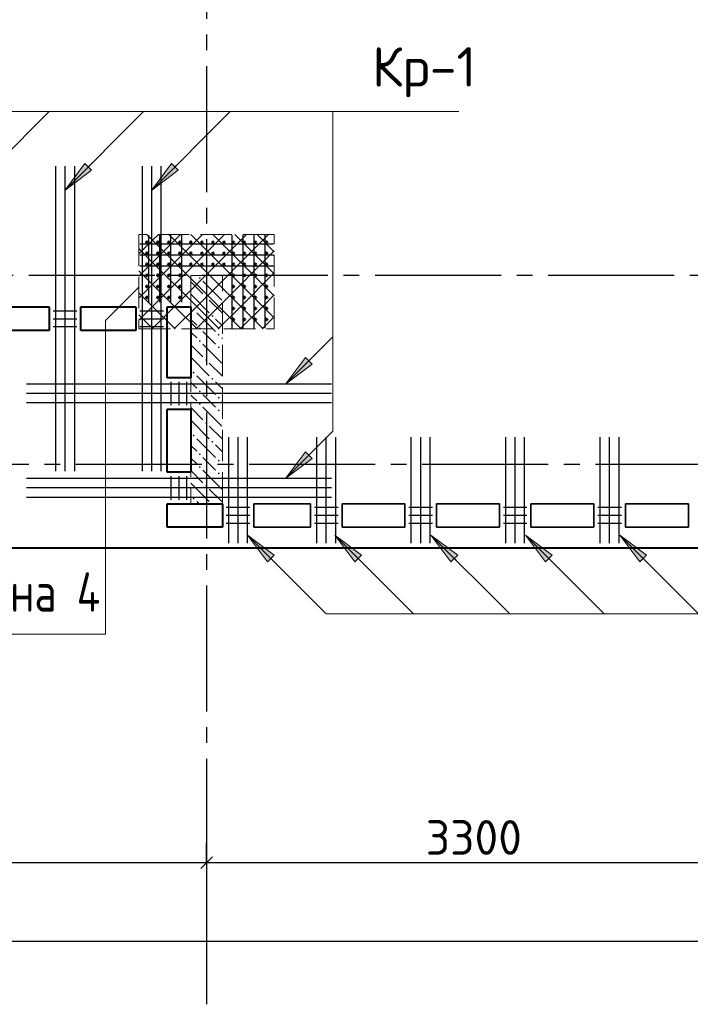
# Model space of a CAD drawing. Header units: millimetres. Extents: x 40580 to 1930067, y -240640 to 81020.
# Tile 66 of 256: x 363649 to 367909, y -223082 to -216828. Entities that reach past the tile are written whole.
import ezdxf

# ---------------------------------------------------------------- set-up
doc = ezdxf.new("R2010")
doc.units = ezdxf.units.MM
for name, pattern in [('______2', [270, 200, -70]), ('______5', [1100, 800, -100, 100, -100]), ('CENTER', [2, 1.25, -0.25, 0.25, -0.25])]:
    doc.linetypes.add(name, pattern=pattern)
for name, color, linetype, lineweight in [('S1 Стержни арматуры фон', 7, 'Continuous', 25), ('Standard', 7, 'Continuous', 25), ('Вспомогательная арматура', 52, 'Continuous', 25), ('ЖБ Перекрытие верхний уровень', 7, 'Continuous', 35), ('ОСИ', 7, 'CENTER', 15), ('Основная', 7, 'Continuous', 40), ('Позиционная метка номер позиции', 7, 'Continuous', 13), ('Поперечное армирование AW фон', 7, 'Continuous', 25), ('Примечания', 7, 'Continuous', 13)]:
    doc.layers.add(name, color=color, linetype=linetype, lineweight=lineweight)
doc.layers.add('ЖБ Пилон', color=7, linetype='______2', lineweight=13, true_color=0xa0a0a0)
doc.styles.add('GOST 2.304', font='isocpeur.ttf', dxfattribs={"width": 0.8})
doc.styles.add('ISOCPEUR', font='isocpeur.ttf')

msp = doc.modelspace()

# ---------------------------------------------------------------- hatches: boundary and pattern name
at = {"layer": 'ЖБ Пилон', "linetype": 'Continuous', "lineweight": -3, "transparency": 33554687}
for points in [[(364786.5, -218469.2), (364793, -218462.7), (364799.5, -218469.2), (364793, -218475.7)], [(364906.5, -218509.2), (364913, -218502.7), (364919.5, -218509.2), (364913, -218515.7)], [(364826.5, -218589.2), (364833, -218582.7), (364839.5, -218589.2), (364833, -218595.7)], [(364746.5, -218669.2), (364753, -218662.7), (364759.5, -218669.2), (364753, -218675.7)], [(364866.5, -218709.2), (364873, -218702.7), (364879.5, -218709.2), (364873, -218715.7)], [(364786.5, -218789.2), (364793, -218782.7), (364799.5, -218789.2), (364793, -218795.7)], [(364906.5, -218829.2), (364913, -218822.7), (364919.5, -218829.2), (364913, -218835.7)], [(364786.5, -218869.2), (364793, -218862.7), (364799.5, -218869.2), (364793, -218875.7)], [(364906.5, -218909.2), (364913, -218902.7), (364919.5, -218909.2), (364913, -218915.7)], [(364826.5, -218989.2), (364833, -218982.7), (364839.5, -218989.2), (364833, -218995.7)], [(364746.5, -219069.2), (364753, -219062.7), (364759.5, -219069.2), (364753, -219075.7)], [(364866.5, -219109.2), (364873, -219102.7), (364879.5, -219109.2), (364873, -219115.7)], [(364786.5, -219189.2), (364793, -219182.7), (364799.5, -219189.2), (364793, -219195.7)], [(364786.5, -219269.2), (364793, -219262.7), (364799.5, -219269.2), (364793, -219275.7)], [(364906.5, -219229.2), (364913, -219222.7), (364919.5, -219229.2), (364913, -219235.7)], [(364906.5, -219309.2), (364913, -219302.7), (364919.5, -219309.2), (364913, -219315.7)], [(364826.5, -219389.2), (364833, -219382.7), (364839.5, -219389.2), (364833, -219395.7)], [(364746.5, -219469.2), (364753, -219462.7), (364759.5, -219469.2), (364753, -219475.7)], [(364866.5, -219509.2), (364873, -219502.7), (364879.5, -219509.2), (364873, -219515.7)], [(364786.5, -219589.2), (364793, -219582.7), (364799.5, -219589.2), (364793, -219595.7)], [(364906.5, -219629.2), (364913, -219622.7), (364919.5, -219629.2), (364913, -219635.7)], [(364786.5, -219669.2), (364793, -219662.7), (364799.5, -219669.2), (364793, -219675.7)], [(364906.5, -219709.2), (364913, -219702.7), (364919.5, -219709.2), (364913, -219715.7)], [(364826.5, -219789.2), (364833, -219782.7), (364839.5, -219789.2), (364833, -219795.7)], [(364746.5, -219869.2), (364753, -219862.7), (364759.5, -219869.2), (364753, -219875.7)]]:
    msp.add_hatch(color=7, dxfattribs=at).paths.add_polyline_path(points, flags=16)
at = {"layer": 'Позиционная метка номер позиции', "linetype": 'Continuous', "lineweight": 13, "transparency": 33554687}
for points in [[(364105.8, -217784.6), (363936.1, -217911.9), (364063.4, -217742.2)], [(364655.8, -217784.6), (364486.1, -217911.9), (364613.4, -217742.2)], [(365507.1, -219015), (365337.4, -219142.3), (365464.7, -218972.6)], [(365507.1, -219615), (365337.4, -219742.3), (365464.7, -219572.6)], [(365223.4, -220272.3), (365096.1, -220102.6), (365265.8, -220229.9)], [(365778.4, -220272.3), (365651.1, -220102.6), (365820.8, -220229.9)], [(366388.4, -220272.3), (366261.1, -220102.6), (366430.8, -220229.9)], [(366988.4, -220272.3), (366861.1, -220102.6), (367030.8, -220229.9)], [(367588.4, -220272.3), (367461.1, -220102.6), (367630.8, -220229.9)]]:
    msp.add_hatch(color=7, dxfattribs=at).paths.add_polyline_path(points, flags=16)

# ---------------------------------------------------------------- linework, layer by layer
at = {"color": 7, "linetype": 'Continuous', "lineweight": 50, "transparency": 33554687}
for centre in [(364456.1, -218242.3), (364526.1, -218242.3), (364596.1, -218242.3), (364666.1, -218242.3), (364736.1, -218242.3), (364806.1, -218242.3), (364876.1, -218242.3), (364946.1, -218242.3), (365006.1, -218242.3), (365076.1, -218242.3), (365146.1, -218242.3), (365216.1, -218242.3), (364456.1, -218312.3), (364526.1, -218312.3), (364596.1, -218312.3), (364666.1, -218312.3), (364736.1, -218312.3), (364806.1, -218312.3), (364876.1, -218312.3), (364946.1, -218312.3), (365006.1, -218312.3), (365076.1, -218312.3), (365146.1, -218312.3), (365216.1, -218312.3), (364456.1, -218382.3), (364526.1, -218382.3), (364596.1, -218382.3), (364666.1, -218382.3), (364736.1, -218382.3), (364806.1, -218382.3), (364876.1, -218382.3), (364946.1, -218382.3), (365006.1, -218382.3), (365076.1, -218382.3), (365146.1, -218382.3), (365216.1, -218382.3), (364456.1, -218452.3), (364526.1, -218452.3), (364596.1, -218452.3), (364666.1, -218452.3), (365006.1, -218452.3), (365076.1, -218452.3), (365146.1, -218452.3), (365216.1, -218452.3), (364456.1, -218522.3), (364526.1, -218522.3), (364596.1, -218522.3), (364666.1, -218522.3), (365006.1, -218522.3), (365076.1, -218522.3), (365146.1, -218522.3), (365216.1, -218522.3), (364456.1, -218592.3), (364526.1, -218592.3), (364596.1, -218592.3), (364666.1, -218592.3), (365006.1, -218592.3), (365076.1, -218592.3), (365146.1, -218592.3), (365216.1, -218592.3), (365006.1, -218662.3), (365076.1, -218662.3), (365146.1, -218662.3), (365216.1, -218662.3), (365006.1, -218732.3), (365076.1, -218732.3), (365146.1, -218732.3), (365216.1, -218732.3)]:
    msp.add_circle(centre, 5, dxfattribs=at)
at = {"layer": 'S1 Стержни арматуры фон', "color": 7, "linetype": 'Continuous', "lineweight": -3, "transparency": 33554687}
for p, q in [((363876.1, -217758.3), (363876.1, -219696.3)), ((363876.1, -217758.3), (363876.1, -219696.3)), ((363936.1, -217758.3), (363936.1, -219696.3)), ((363936.1, -217758.3), (363936.1, -219696.3)), ((363996.1, -217758.3), (363996.1, -219696.3)), ((363996.1, -217758.3), (363996.1, -219696.3)), ((364426.1, -217758.3), (364426.1, -219696.3)), ((364426.1, -217758.3), (364426.1, -219696.3)), ((364486.1, -217758.3), (364486.1, -219696.3)), ((364486.1, -217758.3), (364486.1, -219696.3)), ((364546.1, -217758.3), (364546.1, -219696.3)), ((364546.1, -217758.3), (364546.1, -219696.3)), ((365630.1, -219142.3), (363692.1, -219142.3)), ((365630.1, -219142.3), (363692.1, -219142.3)), ((365630.1, -219202.3), (363692.1, -219202.3)), ((365630.1, -219202.3), (363692.1, -219202.3)), ((365630.1, -219262.3), (363692.1, -219262.3)), ((365630.1, -219262.3), (363692.1, -219262.3)), ((364976.1, -220152.2), (364976.1, -219480.2)), ((365036.1, -220152.2), (365036.1, -219480.2)), ((365096.1, -220152.2), (365096.1, -219480.2)), ((365536.1, -220152.2), (365536.1, -219480.2)), ((365596.1, -220152.2), (365596.1, -219480.2)), ((365656.1, -220152.2), (365656.1, -219480.2)), ((366136.1, -220152.2), (366136.1, -219480.2)), ((366196.1, -220152.2), (366196.1, -219480.2)), ((366256.1, -220152.2), (366256.1, -219480.2)), ((366736.1, -220152.2), (366736.1, -219480.2)), ((366796.1, -220152.2), (366796.1, -219480.2)), ((366856.1, -220152.2), (366856.1, -219480.2)), ((367336.1, -220152.2), (367336.1, -219480.2)), ((367396.1, -220152.2), (367396.1, -219480.2)), ((367456.1, -220152.2), (367456.1, -219480.2)), ((365630.1, -219742.3), (363692.1, -219742.3)), ((365630.1, -219742.3), (363692.1, -219742.3)), ((365630.1, -219802.3), (363692.1, -219802.3)), ((365630.1, -219802.3), (363692.1, -219802.3)), ((365630.1, -219862.3), (363692.1, -219862.3)), ((365630.1, -219862.3), (363692.1, -219862.3))]:
    msp.add_line(p, q, dxfattribs=at)
at = {"layer": 'Standard', "color": 251, "linetype": 'Continuous', "lineweight": -3, "true_color": 0x656565, "transparency": 33554687}
for q in [(364836.1, -222057.3), (364836.1, -222307.3), (364836.1, -222634.5)]:
    msp.add_line((364836.1, -222182.3), q, dxfattribs=at)
at = {"layer": 'Standard', "color": 7, "linetype": 'Continuous', "lineweight": 25, "transparency": 33554687}
msp.add_line((364798.6, -222219.8), (364873.6, -222144.8), dxfattribs=at)
at = {"layer": 'Standard', "color": 7, "linetype": 'Continuous', "lineweight": -3, "transparency": 33554687}
for p, q in [((361536.1, -222182.3), (364836.1, -222182.3)), ((364836.1, -222182.3), (368136.1, -222182.3)), ((382576.1, -222682.3), (340496.1, -222682.3))]:
    msp.add_line(p, q, dxfattribs=at)
at = {"layer": 'Вспомогательная арматура', "color": 7, "linetype": 'Continuous', "lineweight": 25, "transparency": 33554687}
for p, q in [((364466.1, -218197.3), (364466.1, -218622.3)), ((364536.1, -218197.3), (364536.1, -218622.3)), ((364606.1, -218197.3), (364606.1, -218622.3)), ((364676.1, -218197.3), (364676.1, -218622.3)), ((364996.1, -218197.3), (364996.1, -218787.3)), ((365066.1, -218197.3), (365066.1, -218787.3)), ((365136.1, -218197.3), (365136.1, -218787.3)), ((365206.1, -218197.3), (365206.1, -218787.3)), ((364411.1, -218252.3), (365261.1, -218252.3)), ((364411.1, -218322.3), (365261.1, -218322.3)), ((364411.1, -218392.3), (365261.1, -218392.3))]:
    msp.add_line(p, q, dxfattribs=at)
at = {"layer": 'ЖБ Перекрытие верхний уровень', "transparency": 33554687}
for p, q in [((365136.1, -219902.3), (365496.1, -219902.3)), ((365136.1, -220052.3), (365136.1, -219902.3)), ((365496.1, -219902.3), (365496.1, -220052.3)), ((365696.1, -219902.3), (366096.1, -219902.3)), ((365696.1, -220052.3), (365696.1, -219902.3)), ((366096.1, -219902.3), (366096.1, -220052.3)), ((366296.1, -220052.3), (366296.1, -219902.3)), ((366296.1, -219902.3), (366696.1, -219902.3)), ((366696.1, -219902.3), (366696.1, -220052.3)), ((366896.1, -219902.3), (367296.1, -219902.3)), ((366896.1, -220052.3), (366896.1, -219902.3)), ((367296.1, -219902.3), (367296.1, -220052.3)), ((367496.1, -220052.3), (367496.1, -219902.3)), ((367496.1, -219902.3), (367896.1, -219902.3)), ((367896.1, -219902.3), (367896.1, -220052.3)), ((365496.1, -220052.3), (365136.1, -220052.3)), ((366096.1, -220052.3), (365696.1, -220052.3)), ((366696.1, -220052.3), (366296.1, -220052.3)), ((367296.1, -220052.3), (366896.1, -220052.3)), ((367896.1, -220052.3), (367496.1, -220052.3))]:
    msp.add_line(p, q, dxfattribs=at)
at = {"layer": 'ЖБ Пилон', "color": 253, "linetype": '______2', "lineweight": 13, "true_color": 0xa0a0a0, "transparency": 33554687}
for p, q in [((364736.1, -218452.3), (364736.1, -219902.3)), ((364936.1, -218452.3), (364736.1, -218452.3)), ((364936.1, -219902.3), (364936.1, -218452.3))]:
    msp.add_line(p, q, dxfattribs=at)
at = {"layer": 'ЖБ Пилон', "color": 9, "linetype": 'Continuous', "lineweight": -3, "true_color": 0xc7c7c7, "transparency": 33554687}
for p, q in [((364893, -218489.2), (364856.2, -218452.3)), ((364736.1, -218492.2), (364813, -218569.2)), ((364813, -218489.2), (364933, -218609.2)), ((364933, -218529.2), (364936.1, -218532.2)), ((364736.1, -218572.2), (364853, -218689.2)), ((364853, -218609.2), (364936.1, -218692.2)), ((364773, -218689.2), (364893, -218809.2)), ((364736.1, -218732.2), (364773, -218769.2)), ((364936.1, -218772.2), (364893, -218729.2)), ((364736.1, -218812.2), (364773, -218849.2)), ((364853, -218849.2), (364813, -218809.2)), ((364736.1, -218892.2), (364813, -218969.2)), ((364813, -218889.2), (364933, -219009.2)), ((364893, -218889.2), (364853, -218849.2)), ((364933, -218849.2), (364936.1, -218852.2)), ((364933, -218929.2), (364936.1, -218932.2)), ((364736.1, -218972.2), (364853, -219089.2)), ((364853, -219009.2), (364936.1, -219092.2)), ((364773, -219089.2), (364893, -219209.2)), ((364736.1, -219132.2), (364773, -219169.2)), ((364936.1, -219172.2), (364893, -219129.2)), ((364736.1, -219212.2), (364773, -219249.2)), ((364853, -219249.2), (364813, -219209.2)), ((364893, -219289.2), (364853, -219249.2)), ((364933, -219249.2), (364936.1, -219252.2)), ((364736.1, -219292.2), (364813, -219369.2)), ((364813, -219289.2), (364933, -219409.2)), ((364933, -219329.2), (364936.1, -219332.2)), ((364736.1, -219372.2), (364853, -219489.2)), ((364853, -219409.2), (364936.1, -219492.2)), ((364736.1, -219532.2), (364773, -219569.2)), ((364773, -219489.2), (364893, -219609.2)), ((364936.1, -219572.2), (364893, -219529.2)), ((364736.1, -219612.2), (364773, -219649.2)), ((364853, -219649.2), (364813, -219609.2)), ((364893, -219689.2), (364853, -219649.2)), ((364933, -219649.2), (364936.1, -219652.2)), ((364736.1, -219692.2), (364813, -219769.2)), ((364813, -219689.2), (364933, -219809.2)), ((364736.1, -219772.2), (364853, -219889.2)), ((364933, -219729.2), (364936.1, -219732.2)), ((364853, -219809.2), (364936.1, -219892.2)), ((364773, -219889.2), (364786.2, -219902.3))]:
    msp.add_line(p, q, dxfattribs=at)
at = {"layer": 'ОСИ', "color": 8, "linetype": '______5', "lineweight": -3, "transparency": 33554687}
for p, q in [((364836.1, -205022.3), (364836.1, -223082.3)), ((383206.1, -218452.3), (337896.1, -218452.3)), ((383506.1, -219652.3), (337896.1, -219652.3))]:
    msp.add_line(p, q, dxfattribs=at)
at = {"layer": 'Основная', "transparency": 33554687}
for p, q in [((363436.1, -218652.3), (363836.1, -218652.3)), ((363836.1, -218652.3), (363836.1, -218802.3)), ((364036.1, -218802.3), (364036.1, -218652.3)), ((364036.1, -218652.3), (364386.1, -218652.3)), ((364386.1, -218652.3), (364386.1, -218802.3)), ((364586.1, -219102.3), (364586.1, -218652.3)), ((364586.1, -218652.3), (364736.1, -218652.3)), ((364736.1, -218652.3), (364736.1, -219102.3)), ((363836.1, -218802.3), (363436.1, -218802.3)), ((364386.1, -218802.3), (364036.1, -218802.3)), ((364736.1, -219102.3), (364586.1, -219102.3)), ((364586.1, -219702.3), (364586.1, -219302.3)), ((364586.1, -219302.3), (364736.1, -219302.3)), ((364736.1, -219302.3), (364736.1, -219702.3)), ((364736.1, -219702.3), (364586.1, -219702.3)), ((364586.1, -220052.3), (364586.1, -219902.3)), ((364586.1, -219902.3), (364936.1, -219902.3)), ((364736.1, -219902.3), (364936.1, -219902.3)), ((364936.1, -219902.3), (364936.1, -220052.3)), ((364936.1, -220052.3), (364586.1, -220052.3)), ((361536.1, -220182.3), (383006.1, -220182.3))]:
    msp.add_line(p, q, dxfattribs=at)
at = {"layer": 'Позиционная метка номер позиции', "color": 7, "linetype": 'Continuous', "lineweight": 13, "transparency": 33554687}
for p, q in [((363336.1, -217911.9), (363836.1, -217411.9)), ((363936.1, -217911.9), (364436.1, -217411.9)), ((364486.1, -217911.9), (364986.1, -217411.9)), ((363936.1, -217911.9), (364063.4, -217742.2)), ((364063.4, -217742.2), (364105.8, -217784.6)), ((364084.6, -217763.4), (364095.2, -217752.8)), ((364486.1, -217911.9), (364613.4, -217742.2)), ((364613.4, -217742.2), (364655.8, -217784.6)), ((364634.6, -217763.4), (364645.2, -217752.8)), ((364105.8, -217784.6), (363936.1, -217911.9)), ((364655.8, -217784.6), (364486.1, -217911.9)), ((363936.1, -217911.9), (363936.1, -217911.9)), ((363936.1, -217911.9), (363936.1, -217911.9)), ((363936.1, -217911.9), (363936.1, -217911.9)), ((364486.1, -217911.9), (364486.1, -217911.9)), ((364486.1, -217911.9), (364486.1, -217911.9)), ((364486.1, -217911.9), (364486.1, -217911.9)), ((365337.4, -219142.3), (365637.4, -218842.3)), ((365337.4, -219142.3), (365464.7, -218972.6)), ((365507.1, -219015), (365337.4, -219142.3)), ((365464.7, -218972.6), (365507.1, -219015)), ((365485.9, -218993.8), (365496.5, -218983.2)), ((365337.4, -219142.3), (365337.4, -219142.3)), ((365337.4, -219142.3), (365337.4, -219142.3)), ((365337.4, -219142.3), (365337.4, -219142.3)), ((365337.4, -219742.3), (365464.7, -219572.6)), ((365464.7, -219572.6), (365507.1, -219615)), ((365485.9, -219593.8), (365496.5, -219583.2)), ((365507.1, -219615), (365337.4, -219742.3)), ((365337.4, -219742.3), (365337.4, -219742.3)), ((365337.4, -219742.3), (365337.4, -219742.3)), ((365337.4, -219742.3), (365337.4, -219742.3)), ((365096.1, -220102.6), (365096.1, -220102.6)), ((365096.1, -220102.6), (365096.1, -220102.6)), ((365096.1, -220102.6), (365096.1, -220102.6)), ((365096.1, -220102.6), (365265.8, -220229.9)), ((365223.4, -220272.3), (365096.1, -220102.6)), ((365651.1, -220102.6), (365651.1, -220102.6)), ((365651.1, -220102.6), (365651.1, -220102.6)), ((365651.1, -220102.6), (365651.1, -220102.6)), ((365651.1, -220102.6), (365820.8, -220229.9)), ((365778.4, -220272.3), (365651.1, -220102.6)), ((366261.1, -220102.6), (366261.1, -220102.6)), ((366261.1, -220102.6), (366261.1, -220102.6)), ((366261.1, -220102.6), (366261.1, -220102.6)), ((366261.1, -220102.6), (366430.8, -220229.9)), ((366388.4, -220272.3), (366261.1, -220102.6)), ((366861.1, -220102.6), (366861.1, -220102.6)), ((366861.1, -220102.6), (366861.1, -220102.6)), ((366861.1, -220102.6), (366861.1, -220102.6)), ((366861.1, -220102.6), (367030.8, -220229.9)), ((366988.4, -220272.3), (366861.1, -220102.6)), ((367461.1, -220102.6), (367461.1, -220102.6)), ((367461.1, -220102.6), (367461.1, -220102.6)), ((367461.1, -220102.6), (367461.1, -220102.6)), ((367461.1, -220102.6), (367630.8, -220229.9)), ((367588.4, -220272.3), (367461.1, -220102.6)), ((365265.8, -220229.9), (365223.4, -220272.3)), ((365244.6, -220251.1), (365255.2, -220261.7)), ((365820.8, -220229.9), (365778.4, -220272.3)), ((365799.6, -220251.1), (365810.2, -220261.7)), ((366430.8, -220229.9), (366388.4, -220272.3)), ((366409.6, -220251.1), (366420.2, -220261.7)), ((367030.8, -220229.9), (366988.4, -220272.3)), ((367009.6, -220251.1), (367020.2, -220261.7)), ((367630.8, -220229.9), (367588.4, -220272.3)), ((367609.6, -220251.1), (367620.2, -220261.7))]:
    msp.add_line(p, q, dxfattribs=at)
for points in [[(357866.7, -219742.3), (357566.7, -219442.3), (357566.7, -217411.9), (366437.4, -217411.9)], [(358640.1, -217911.9), (359140.1, -217411.9), (366437.4, -217411.9)], [(365337.4, -219742.3), (365637.4, -219442.3), (365637.4, -217411.9), (366437.4, -217411.9)], [(365096.1, -220102.6), (365596.1, -220602.6), (369116.1, -220602.6)], [(365651.1, -220102.6), (366151.1, -220602.6), (366951.1, -220602.6)], [(366261.1, -220102.6), (366761.1, -220602.6), (367561.1, -220602.6)], [(366861.1, -220102.6), (367361.1, -220602.6), (368161.1, -220602.6)], [(367461.1, -220102.6), (367961.1, -220602.6), (368761.1, -220602.6)]]:
    msp.add_lwpolyline(points, dxfattribs=at)
at = {"layer": 'Поперечное армирование AW фон', "color": 7, "linetype": 'Continuous', "lineweight": -3, "transparency": 33554687}
for p, q in [((363861.1, -218677.3), (364011.1, -218677.3)), ((364411.1, -218677.3), (364561.1, -218677.3)), ((363861.1, -218727.3), (364011.1, -218727.3)), ((363861.1, -218777.3), (364011.1, -218777.3)), ((364411.1, -218727.3), (364561.1, -218727.3)), ((364411.1, -218777.3), (364561.1, -218777.3)), ((364611.1, -219277.3), (364611.1, -219127.3)), ((364661.1, -219277.3), (364661.1, -219127.3)), ((364711.1, -219277.3), (364711.1, -219127.3)), ((364611.1, -219877.3), (364611.1, -219727.3)), ((364661.1, -219877.3), (364661.1, -219727.3)), ((364711.1, -219877.3), (364711.1, -219727.3)), ((365111.1, -219927.3), (364961.1, -219927.3)), ((365671.1, -219927.3), (365521.1, -219927.3)), ((366271.1, -219927.3), (366121.1, -219927.3)), ((366871.1, -219927.3), (366721.1, -219927.3)), ((367471.1, -219927.3), (367321.1, -219927.3)), ((365111.1, -219977.3), (364961.1, -219977.3)), ((365111.1, -220027.3), (364961.1, -220027.3)), ((365671.1, -219977.3), (365521.1, -219977.3)), ((365671.1, -220027.3), (365521.1, -220027.3)), ((366271.1, -219977.3), (366121.1, -219977.3)), ((366271.1, -220027.3), (366121.1, -220027.3)), ((366871.1, -219977.3), (366721.1, -219977.3)), ((366871.1, -220027.3), (366721.1, -220027.3)), ((367471.1, -219977.3), (367321.1, -219977.3)), ((367471.1, -220027.3), (367321.1, -220027.3))]:
    msp.add_line(p, q, dxfattribs=at)
at = {"layer": 'Примечания', "color": 7, "linetype": '______2', "lineweight": 13, "transparency": 33554687}
for p, q in [((365266.1, -218192.3), (364406.1, -218192.3)), ((364406.1, -218192.3), (364406.1, -218792.3)), ((365266.1, -218792.3), (365266.1, -218192.3)), ((364406.1, -218792.3), (365266.1, -218792.3))]:
    msp.add_line(p, q, dxfattribs=at)
at = {"layer": 'Примечания', "color": 252, "linetype": 'Continuous', "lineweight": 13, "true_color": 0x8f8f8f, "transparency": 33554687}
for p, q in [((364456.2, -218192.3), (364493, -218229.2)), ((364493, -218229.2), (364529.9, -218192.3)), ((364493, -218369.2), (364669.9, -218192.3)), ((364493, -218509.2), (364809.9, -218192.3)), ((364493, -218649.2), (364949.9, -218192.3)), ((364596.2, -218192.3), (365053, -218649.2)), ((364633, -218649.2), (365089.9, -218192.3)), ((364736.2, -218192.3), (365193, -218649.2)), ((364773, -218649.2), (365229.9, -218192.3)), ((364876.2, -218192.3), (365266.1, -218582.2)), ((365016.2, -218192.3), (365266.1, -218442.2)), ((365156.2, -218192.3), (365266.1, -218302.2)), ((364406.1, -218316.1), (364493, -218229.2)), ((364406.1, -218282.2), (364493, -218369.2)), ((364493, -218229.2), (364913, -218649.2)), ((364913, -218649.2), (365266.1, -218296.1)), ((364406.1, -218456.1), (364493, -218369.2)), ((364493, -218369.2), (364773, -218649.2)), ((364406.1, -218422.2), (364493, -218509.2)), ((365053, -218649.2), (365266.1, -218436.1)), ((364406.1, -218596.1), (364493, -218509.2)), ((364493, -218509.2), (364633, -218649.2)), ((364406.1, -218562.2), (364493, -218649.2)), ((365193, -218649.2), (365266.1, -218576.1)), ((364406.1, -218736.1), (364493, -218649.2)), ((364493, -218789.2), (364633, -218649.2)), ((364493, -218649.2), (364636.2, -218792.3)), ((364629.9, -218792.3), (364773, -218649.2)), ((364633, -218649.2), (364776.2, -218792.3)), ((364769.9, -218792.3), (364913, -218649.2)), ((364773, -218649.2), (364916.2, -218792.3)), ((364909.9, -218792.3), (365053, -218649.2)), ((364913, -218649.2), (365056.2, -218792.3)), ((365049.9, -218792.3), (365193, -218649.2)), ((365053, -218649.2), (365196.2, -218792.3)), ((365193, -218649.2), (365266.1, -218722.2)), ((364406.1, -218702.2), (364493, -218789.2)), ((365189.9, -218792.3), (365266.1, -218716.1)), ((364489.9, -218792.3), (364493, -218789.2)), ((364493, -218789.2), (364496.2, -218792.3))]:
    msp.add_line(p, q, dxfattribs=at)
at = {"layer": 'Примечания', "color": 7, "linetype": 'Continuous', "lineweight": 13, "transparency": 33554687}
msp.add_lwpolyline([(364406.1, -218526.1), (364194, -218738.2), (364194, -220731.4), (362135.1, -220731.4)], dxfattribs=at)

# ---------------------------------------------------------------- texts
at = {"layer": 'Standard', "color": 7, "linetype": 'Continuous', "lineweight": 25, "transparency": 33554687, "attachment_point": 7, "style": 'ISOCPEUR'}
for s, insert, char_height, width in [('Кр-1', (365887.4, -217320.2), 250, 675.671), ('3300', (366228.1, -222132.3), 220, 641.476)]:
    msp.add_mtext(s, dxfattribs=dict(at, insert=insert, char_height=char_height, width=width))
at = {"layer": 'Примечания', "color": 7, "linetype": 'Continuous', "lineweight": 25, "transparency": 33554687, "insert": (362126.8, -220639.7), "char_height": 250, "width": 2150.146, "attachment_point": 7, "style": 'GOST 2.304'}
msp.add_mtext('Деталь\\~плана\\~4', dxfattribs=at)

doc.saveas('drawing.dxf')
